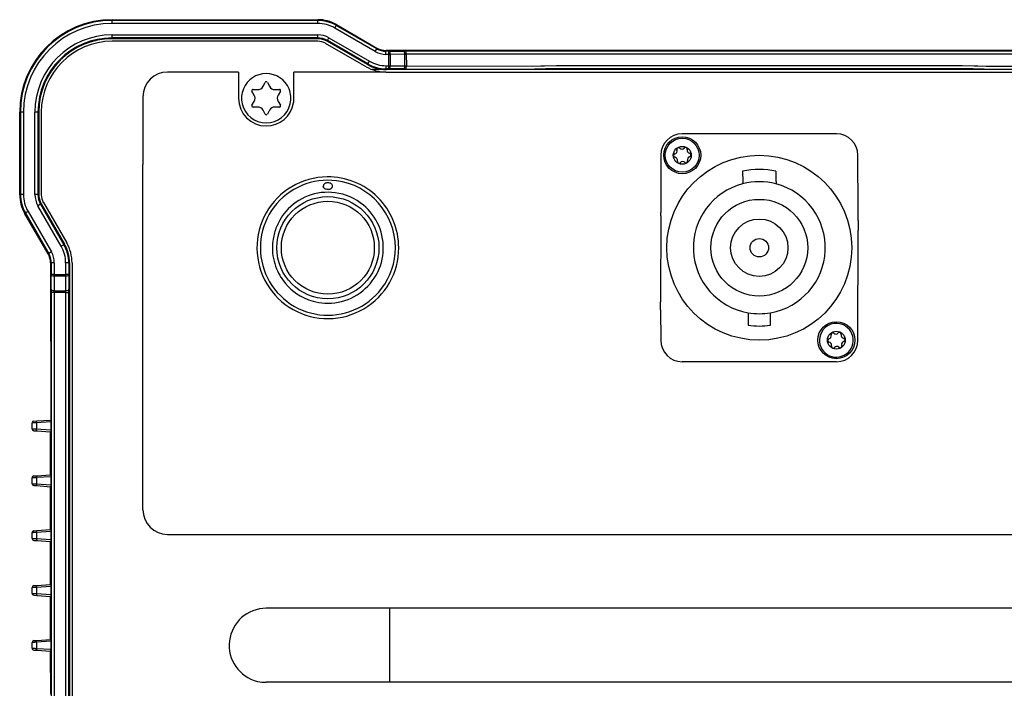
# Model space of a CAD drawing. Header units: millimetres. Extents: x -429 to -189, y 22 to 228.
# Tile 2 of 5: x -429 to -270, y 120 to 228. Entities that reach past the tile are written whole.
import ezdxf

# ---------------------------------------------------------------- set-up
doc = ezdxf.new("R2010")
doc.units = ezdxf.units.MM

# ---------------------------------------------------------------- blocks, each defined once
blk = doc.blocks.new('Zahnscheibe-DIN6797-J-19_0-A2__6', base_point=(-378.96, 200.72))
at = {"color": 7, "linetype": 'Continuous'}
blk.add_open_spline([(-378.83, 200.81), (-378.85, 200.79), (-378.9, 200.76), (-378.94, 200.73), (-378.96, 200.72)], degree=3, knots=[0, 0, 0, 0, 0.0902044, 0.16013, 0.16013, 0.16013, 0.16013], dxfattribs=at)
blk = doc.blocks.new('Blechschraube_ISO14585-ST4_2x16_6__7', base_point=(-393.25, 211.47))
at = {"color": 7, "linetype": 'Continuous'}
for start, end in [(22.3506, 157.6494), (193.0704, 270), (270, 346.9296)]:
    blk.add_arc((-389.35, 215.47), 4, start, end, dxfattribs=at)
blk = doc.blocks.new('Senkschraube_ISO14586-C-TX10-A4-2_9x9_5_1__8', base_point=(-324.6, 203.47))
at = {"color": 7, "linetype": 'Continuous'}
for radius in [2.75, 1.45]:
    blk.add_circle((-321.85, 206.22), radius, dxfattribs=at)
for centre, radius, start, end in [((-322.97, 206.17), 0.28, 105.6321, 258.9486), ((-323.18, 206.91), 0.49, 285.6321, 18.9486), ((-322.45, 207.16), 0.28, 45.6321, 198.9486), ((-321.91, 207.71), 0.49, 225.6321, 318.9486), ((-321.33, 207.21), 0.28, 345.6321, 138.9486), ((-320.58, 207.02), 0.49, 165.6321, 258.9486), ((-320.73, 206.26), 0.28, 285.6321, 78.9486), ((-323.12, 205.42), 0.49, 345.6321, 78.9486), ((-322.37, 205.22), 0.28, 165.6321, 318.9486), ((-321.79, 204.72), 0.49, 45.6321, 138.9486), ((-321.25, 205.27), 0.28, 225.6321, 18.9486), ((-320.52, 205.52), 0.49, 105.6321, 198.9486)]:
    blk.add_arc(centre, radius, start, end, dxfattribs=at)
blk = doc.blocks.new('Senkschraube_ISO14586-C-TX10-A4-2_9x9_5_1_2__9', base_point=(-299.6, 173.47))
at = {"color": 7, "linetype": 'Continuous'}
blk.add_circle((-296.85, 176.22), 1.45, dxfattribs=at)
for centre, radius, start, end in [((-296.86, 176.21), 2.74, 64.9579, 152.1192), ((-296.86, 176.21), 2.74, 152.1192, 64.9579), ((-297.45, 177.16), 0.28, 45.6321, 198.9486), ((-296.91, 177.71), 0.49, 225.6321, 318.9486), ((-296.33, 177.21), 0.28, 345.6321, 138.9486), ((-297.97, 176.17), 0.28, 105.6321, 258.9486), ((-298.18, 176.91), 0.49, 285.6321, 18.9486), ((-298.12, 175.42), 0.49, 345.6321, 78.9486), ((-295.58, 177.02), 0.49, 165.6321, 258.9486), ((-295.52, 175.52), 0.49, 105.6321, 198.9486), ((-295.73, 176.26), 0.28, 285.6321, 78.9486), ((-297.37, 175.22), 0.28, 165.6321, 318.9486), ((-296.79, 174.72), 0.49, 45.6321, 138.9486), ((-296.25, 175.27), 0.28, 225.6321, 18.9486)]:
    blk.add_arc(centre, radius, start, end, dxfattribs=at)
blk = doc.blocks.new('Innenbord__10', base_point=(-325.37, 181.12))
at = {"color": 7, "linetype": 'Continuous'}
for p, q in [((-312.02, 201.98), (-312.05, 201.57)), ((-306.62, 201.98), (-306.64, 201.57)), ((-325.32, 196.42), (-325.32, 196.92)), ((-293.32, 196.92), (-293.32, 197.22)), ((-293.32, 196.42), (-293.32, 196.92)), ((-293.32, 195.62), (-293.32, 194.02)), ((-325.37, 181.92), (-325.37, 182.42)), ((-325.37, 181.12), (-325.37, 181.92))]:
    blk.add_line(p, q, dxfattribs=at)
blk = doc.blocks.new('Netzteil-LCC600-28U-9P_1__11', base_point=(-325.37, 181.12))
blk.add_blockref('Innenbord__10', (-325.37, 181.12))
blk = doc.blocks.new('PowerConAC-Buchse-32A_NAC3MP-HC__12', base_point=(-325.37, 172.72))
at = {"color": 7, "linetype": 'Continuous'}
for p, q in [((-296.85, 209.72), (-321.85, 209.72)), ((-325.35, 206.22), (-325.32, 196.92)), ((-293.32, 197.22), (-293.35, 206.22)), ((-312.05, 203.62), (-312.02, 201.98)), ((-306.62, 201.98), (-306.64, 203.62)), ((-312.02, 201.98), (-312.05, 201.57)), ((-306.62, 201.98), (-306.64, 201.57)), ((-325.32, 196.42), (-325.32, 196.92)), ((-293.32, 196.92), (-293.32, 197.22)), ((-293.32, 196.42), (-293.32, 196.92)), ((-325.32, 196.42), (-325.37, 182.42)), ((-293.32, 195.62), (-293.32, 196.42)), ((-293.32, 195.62), (-293.32, 194.02)), ((-293.35, 176.22), (-293.32, 194.02)), ((-325.37, 181.92), (-325.37, 182.42)), ((-325.37, 181.12), (-325.37, 181.92)), ((-325.37, 181.12), (-325.35, 176.22)), ((-311.15, 180.67), (-311.15, 178.64)), ((-307.55, 178.64), (-307.55, 180.67)), ((-296.85, 172.72), (-321.85, 172.72))]:
    blk.add_line(p, q, dxfattribs=at)
for centre, radius in [((-321.85, 206.22), 3), ((-309.35, 191.22), 15), ((-309.35, 191.22), 7.85), ((-309.35, 191.22), 4.65), ((-309.35, 191.22), 1.5), ((-296.85, 176.22), 3)]:
    blk.add_circle(centre, radius, dxfattribs=at)
for centre, radius, start, end in [((-321.85, 206.22), 3.5, 90, 180), ((-296.85, 206.22), 3.5, 0, 90), ((-309.35, 191.22), 12.7, 77.7022, 102.2978), ((-309.35, 191.22), 10.7, 104.6435, 260.3154), ((-309.35, 191.22), 10.7, 75.3565, 104.6435), ((-309.35, 191.22), 10.7, 279.6846, 75.3565), ((-309.35, 191.22), 10.7, 260.3154, 279.6846), ((-309.35, 191.22), 12.7, 261.8519, 278.1481), ((-321.85, 176.22), 3.5, 180, 270), ((-296.85, 176.22), 3.5, 270, 0)]:
    blk.add_arc(centre, radius, start, end, dxfattribs=at)
blk = doc.blocks.new('P1634P320_0_YCP-AHN18ZB000X__Default___13', base_point=(-388.35, 182.22))
at = {"color": 7, "linetype": 'Continuous'}
for centre, radius, start, end in [((-379.35, 191.22), 9, 50.2055, 82.5), ((-379.35, 191.22), 9, 23.5565, 50.2055), ((-379.53, 191.37), 8.76, 139.2217, 150.307), ((-379.53, 191.37), 8.76, 150.2738, 157.0562), ((-379.57, 191.22), 8.78, 157.2974, 170.8681), ((-379.53, 191.37), 8.76, 157.0562, 158.2876), ((-379.35, 191.22), 9, 171.061, 180), ((-379.35, 191.22), 9, 180, 202.1903), ((-379.5, 191.05), 8.78, 211.9293, 244.3744), ((-379.35, 191.22), 9, 243.967, 247.1808), ((-379.35, 191.22), 9, 247.1808, 257.337), ((-379.35, 191.22), 9, 257.337, 270)]:
    blk.add_arc(centre, radius, start, end, dxfattribs=at)
blk = doc.blocks.new('P1634A293_0__14', base_point=(-390.3, 180.27))
at = {"color": 1, "linetype": 'Continuous'}
blk.add_circle((-379.35, 191.22), 8.29, dxfattribs=at)
at = {"color": 7, "linetype": 'Continuous'}
blk.add_circle((-379.35, 191.22), 7.54, dxfattribs=at)
for centre, radius, start, end in [((-379.35, 191.22), 10.95, 112.7522, 142.7522), ((-379.35, 191.22), 10.95, 82.7522, 112.7522), ((-379.35, 191.22), 10.95, 0, 82.7522), ((-379.35, 191.22), 9, 82.5, 139.2026), ((-379.62, 201.22), 0.476, 185.0845, 201.8743), ((-379.62, 201.22), 0.476, 201.468, 237.0004), ((-379.06, 201.21), 0.46, 300.0526, 356.0997), ((-379.35, 191.22), 9, 50.2055, 82.5), ((-379.35, 191.22), 9, 23.5565, 50.2055), ((-379.35, 191.22), 10.95, 142.7522, 172.7522), ((-379.53, 191.37), 8.76, 139.2217, 150.307), ((-379.53, 191.37), 8.76, 150.2738, 157.0562), ((-379.57, 191.22), 8.78, 157.2974, 170.8681), ((-379.53, 191.37), 8.76, 157.0562, 158.2876), ((-379.35, 191.22), 9, 270, 23.5565), ((-379.35, 191.22), 10.95, 172.7522, 202.7522), ((-379.35, 191.22), 9, 171.061, 180), ((-379.35, 191.22), 9, 180, 202.1903), ((-379.35, 191.22), 10.95, 322.7522, 0), ((-379.35, 191.22), 10.95, 202.7522, 232.7522), ((-379.35, 191.22), 9, 202.1903, 212.3368), ((-379.5, 191.05), 8.78, 211.9293, 244.3744), ((-379.35, 191.22), 10.95, 292.7522, 322.7522), ((-379.35, 191.22), 10.95, 232.7522, 262.7522), ((-379.35, 191.22), 9, 243.967, 247.1808), ((-379.35, 191.22), 9, 247.1808, 257.337), ((-379.35, 191.22), 9, 257.337, 270), ((-379.35, 191.22), 10.95, 262.7522, 292.7522)]:
    blk.add_arc(centre, radius, start, end, dxfattribs=at)
for points, knots in [([(-379.35, 201.76), (-379.45, 201.75), (-379.63, 201.73), (-379.88, 201.62), (-380.06, 201.44), (-380.09, 201.29), (-380.1, 201.23)], [0, 0, 0, 0, 0.289851, 0.559187, 0.80407, 1.006337, 1.006337, 1.006337, 1.006337]), ([(-378.6, 201.23), (-378.61, 201.3), (-378.64, 201.45), (-378.82, 201.62), (-379.06, 201.73), (-379.25, 201.75), (-379.35, 201.76)], [0, 0, 0, 0, 0.210753, 0.447477, 0.712052, 1.006894, 1.006894, 1.006894, 1.006894]), ([(-380.1, 201.23), (-380.1, 201.22), (-380.1, 201.21), (-380.1, 201.19), (-380.1, 201.18)], [0, 0, 0, 0, 0.00610945, 0.04887558, 0.04887558, 0.04887558, 0.04887558]), ([(-380.07, 201.04), (-380.08, 201.06), (-380.1, 201.11), (-380.1, 201.15), (-380.1, 201.18)], [0, 0, 0, 0, 0.069706, 0.1401839, 0.1401839, 0.1401839, 0.1401839]), ([(-379.88, 200.82), (-379.92, 200.85), (-380.01, 200.91), (-380.05, 201), (-380.07, 201.04)], [0, 0, 0, 0, 0.1508052, 0.2949632, 0.2949632, 0.2949632, 0.2949632]), ([(-379.35, 200.66), (-379.44, 200.67), (-379.61, 200.68), (-379.76, 200.75), (-379.84, 200.78)], [0, 0, 0, 0, 0.2621998, 0.5072637, 0.5072637, 0.5072637, 0.5072637]), ([(-378.96, 200.72), (-379.02, 200.7), (-379.15, 200.67), (-379.28, 200.66), (-379.35, 200.66)], [0, 0, 0, 0, 0.1913237, 0.3951492, 0.3951492, 0.3951492, 0.3951492]), ([(-378.83, 200.81), (-378.85, 200.79), (-378.9, 200.76), (-378.94, 200.73), (-378.96, 200.72)], [0, 0, 0, 0, 0.0902044, 0.16013, 0.16013, 0.16013, 0.16013]), ([(-378.6, 201.18), (-378.6, 201.18), (-378.6, 201.2), (-378.6, 201.21), (-378.6, 201.23)], [0, 0, 0, 0, 0.00617818, 0.04942546, 0.04942546, 0.04942546, 0.04942546])]:
    blk.add_open_spline(points, degree=3, knots=knots, dxfattribs=at)
blk = doc.blocks.new('DC-Geraetedose-YCP-BWA18ACX-04FS2-2-000X__15', base_point=(-390.3, 180.27))
for name, p in [('P1634A293_0__14', (-390.3, 180.27)), ('P1634P320_0_YCP-AHN18ZB000X__Default___13', (-388.35, 182.22))]:
    blk.add_blockref(name, p)
blk = doc.blocks.new('Blechschraube_ISO14585-ST4_2x16_11__16', base_point=(-393.35, 211.47))
at = {"color": 7, "linetype": 'Continuous'}
for p, q in [((-389.86, 217.41), (-389.53, 218.03)), ((-389.17, 218.03), (-388.84, 217.41)), ((-391.29, 215.99), (-391.66, 216.6)), ((-391.48, 216.9), (-390.77, 216.88)), ((-387.93, 216.88), (-387.21, 216.9)), ((-387.04, 216.6), (-387.41, 215.99)), ((-391.66, 214.34), (-391.29, 214.94)), ((-387.41, 214.94), (-387.04, 214.34)), ((-390.77, 214.05), (-391.48, 214.03)), ((-389.53, 212.9), (-389.86, 213.53)), ((-388.84, 213.53), (-389.17, 212.9)), ((-387.21, 214.03), (-387.93, 214.05))]:
    blk.add_line(p, q, dxfattribs=at)
for centre, radius, start, end in [((-389.35, 215.47), 4, 22.3476, 157.6524), ((-390.74, 217.88), 1, 268.3195, 331.6805), ((-389.35, 217.94), 0.2, 90, 151.6805), ((-389.35, 217.94), 0.2, 28.3206, 90), ((-387.96, 217.88), 1, 208.3195, 271.6805), ((-389.35, 215.47), 4, 157.6493, 193.0705), ((-391.49, 216.7), 0.2, 88.3205, 211.6805), ((-392.14, 215.47), 1, 328.3195, 31.6805), ((-386.56, 215.47), 1, 148.3195, 211.6805), ((-387.21, 216.7), 0.2, 328.3205, 91.6805), ((-389.35, 215.47), 4, 346.9295, 22.3507), ((-389.35, 215.47), 4, 193.072, 269.9984), ((-391.49, 214.23), 0.2, 148.3206, 271.6805), ((-389.35, 215.47), 4, 270.0016, 346.928), ((-387.21, 214.23), 0.2, 268.3206, 31.6805), ((-390.74, 213.05), 1, 28.3195, 91.6805), ((-389.35, 212.99), 0.2, 208.3206, 270), ((-389.35, 212.99), 0.2, 270, 331.6805), ((-387.96, 213.05), 1, 88.3195, 151.6805)]:
    blk.add_arc(centre, radius, start, end, dxfattribs=at)
blk = doc.blocks.new('Typenschild-PSU-Odin__18', base_point=(-389.35, 210.97))
at = {"color": 7, "linetype": 'Continuous'}
for p, q in [((-369.88, 219.72), (-384.85, 219.72)), ((-384.85, 215.47), (-384.85, 219.72)), ((-369.88, 219.72), (-369.35, 219.72)), ((-369.35, 219.72), (-249.35, 219.72))]:
    blk.add_line(p, q, dxfattribs=at)
for start, end in [(270, 350.3403), (350.3403, 0)]:
    blk.add_arc((-389.35, 215.47), 4.5, start, end, dxfattribs=at)
blk = doc.blocks.new('Buegelgriff-GN-425-NI-12-160-GS__19', base_point=(-395.35, 120.7))
at = {"color": 7, "linetype": 'Continuous'}
for p, q in [((-369.35, 132.72), (-389.35, 132.72)), ((-249.35, 132.72), (-369.35, 132.72)), ((-369.35, 120.72), (-389.35, 120.72)), ((-249.35, 120.72), (-369.35, 120.72))]:
    blk.add_line(p, q, dxfattribs=at)
at = {"color": 1, "linetype": 'Continuous'}
blk.add_line((-369.35, 132.72), (-369.35, 120.72), dxfattribs=at)
at = {"color": 7, "linetype": 'Continuous'}
for centre, start, end in [((-389.35, 126.71), 89.9887, 256.3932), ((-389.43, 126.73), 257.1975, 270.7944)]:
    blk.add_arc(centre, 6.01, start, end, dxfattribs=at)
blk = doc.blocks.new('Verbindungsteil_1__22', base_point=(-429.35, 21.78))
at = {"color": 7, "linetype": 'Continuous'}
for p, q in [((-414.35, 228.22), (-380.96, 228.22)), ((-377.96, 227.41), (-371.38, 223.62)), ((-248.81, 223.22), (-369.88, 223.22)), ((-429.35, 199.82), (-429.35, 213.22)), ((-424.75, 190.25), (-428.55, 196.82)), ((-424.35, 188.75), (-424.32, 163.27)), ((-296.85, 172.72), (-321.85, 172.72)), ((-427.07, 163.1), (-426.55, 163.12)), ((-426.55, 163.12), (-424.32, 163.27)), ((-427.35, 161.84), (-427.35, 162.8)), ((-427.07, 161.54), (-426.55, 161.52)), ((-426.55, 161.52), (-424.35, 161.35)), ((-424.35, 154.38), (-424.35, 161.35)), ((-427.35, 152.94), (-427.35, 153.9)), ((-427.07, 154.2), (-426.55, 154.22)), ((-426.55, 154.22), (-424.35, 154.38)), ((-427.07, 152.64), (-426.55, 152.62)), ((-426.55, 152.62), (-424.35, 152.45)), ((-424.35, 145.48), (-424.35, 152.45)), ((-426.55, 145.32), (-424.35, 145.48)), ((-427.35, 144.04), (-427.35, 145)), ((-427.07, 145.3), (-426.55, 145.32)), ((-427.07, 143.74), (-426.55, 143.72)), ((-426.55, 143.72), (-424.35, 143.55)), ((-424.35, 136.58), (-424.35, 143.55)), ((-427.35, 135.14), (-427.35, 136.1)), ((-427.07, 136.4), (-426.55, 136.42)), ((-426.55, 136.42), (-424.35, 136.58)), ((-427.07, 134.84), (-426.55, 134.82)), ((-426.55, 134.82), (-424.35, 134.65)), ((-424.35, 127.68), (-424.35, 134.65)), ((-427.35, 126.24), (-427.35, 127.2)), ((-427.07, 127.5), (-426.55, 127.52)), ((-426.55, 127.52), (-424.35, 127.68)), ((-427.07, 125.94), (-426.55, 125.92)), ((-426.55, 125.92), (-424.35, 125.75)), ((-424.32, 118.77), (-424.35, 125.75))]:
    blk.add_line(p, q, dxfattribs=at)
at = {"color": 1, "linetype": 'Continuous'}
for p, q in [((-414.35, 228.09), (-414.35, 228.22)), ((-414.35, 227.59), (-414.35, 228.09)), ((-380.96, 228.22), (-380.99, 228.09)), ((-377.99, 227.29), (-377.96, 227.41)), ((-371.38, 223.62), (-371.37, 223.55)), ((-369.87, 223.16), (-369.88, 223.22)), ((-366.6, 220.71), (-346.17, 220.7)), ((-346.17, 220.7), (-344.77, 220.71)), ((-344.77, 220.71), (-344.2, 220.73)), ((-344.2, 220.73), (-342.28, 220.76)), ((-342.28, 220.76), (-276.42, 220.76)), ((-276.42, 220.76), (-274.49, 220.73)), ((-274.49, 220.73), (-273.92, 220.71)), ((-273.92, 220.71), (-272.53, 220.7)), ((-272.53, 220.7), (-252.1, 220.71)), ((-344.55, 220.21), (-345.81, 220.2)), ((-344.03, 220.23), (-344.55, 220.21)), ((-342.28, 220.26), (-344.03, 220.23)), ((-276.42, 220.26), (-342.28, 220.26)), ((-274.67, 220.23), (-276.42, 220.26)), ((-274.15, 220.21), (-274.67, 220.23)), ((-272.88, 220.2), (-274.15, 220.21)), ((-429.23, 213.22), (-429.35, 213.22)), ((-428.73, 213.22), (-429.23, 213.22)), ((-429.23, 199.86), (-429.35, 199.82)), ((-428.55, 196.82), (-428.42, 196.86))]:
    blk.add_line(p, q, dxfattribs=at)
at = {"color": 7, "linetype": 'Continuous'}
for centre, radius, start, end in [((-414.35, 213.22), 15, 90, 180), ((-380.96, 222.22), 6, 60, 90), ((-369.88, 226.22), 3, 240, 270), ((-423.35, 199.82), 6, 180, 210), ((-427.35, 188.75), 3, 0, 30), ((-427.05, 162.8), 0.3, 93.9568, 179.9976), ((-427.05, 161.84), 0.3, 180.0024, 266.0432), ((-427.05, 153.9), 0.3, 93.9568, 179.9983), ((-427.05, 152.94), 0.3, 180.0017, 266.0432), ((-427.05, 145), 0.3, 93.9568, 179.9983), ((-427.05, 144.04), 0.3, 180.0017, 266.0432), ((-427.05, 136.1), 0.3, 93.9568, 179.9983), ((-427.05, 135.14), 0.3, 180.0017, 266.0432), ((-427.05, 127.2), 0.3, 93.9568, 179.9983), ((-427.05, 126.24), 0.3, 180.0017, 266.0432)]:
    blk.add_arc(centre, radius, start, end, dxfattribs=at)
at = {"color": 1, "linetype": 'Continuous'}
blk.add_arc((-366.6, 223.71), 3, 264.9436, 270, dxfattribs=at)
blk = doc.blocks.new('Verbindungsteil_2__23', base_point=(-429.35, 21.78))
at = {"color": 7, "linetype": 'Continuous'}
for p, q in [((-414.35, 228.22), (-380.96, 228.22)), ((-377.96, 227.41), (-371.38, 223.62)), ((-402.74, 225.09), (-414.35, 225.13)), ((-380.98, 225.13), (-402.74, 225.09)), ((-372.91, 220.93), (-379.48, 224.73)), ((-248.81, 223.22), (-369.88, 223.22)), ((-369.91, 220.13), (-372.16, 220.13)), ((-248.79, 220.13), (-369.91, 220.13)), ((-429.35, 199.82), (-429.35, 213.22)), ((-426.26, 213.22), (-426.26, 199.85)), ((-425.86, 198.35), (-422.07, 191.78)), ((-424.75, 190.25), (-428.55, 196.82)), ((-424.35, 188.75), (-424.32, 163.27)), ((-421.26, 188.78), (-421.26, 64.66)), ((-296.85, 172.72), (-321.85, 172.72)), ((-409.36, 169.7), (-409.36, 171.2)), ((-427.07, 163.1), (-426.55, 163.12)), ((-426.55, 163.12), (-424.32, 163.27)), ((-424.32, 162.96), (-424.32, 161.67)), ((-427.34, 161.84), (-427.35, 162.8)), ((-427.07, 161.54), (-426.55, 161.52)), ((-426.55, 161.52), (-424.35, 161.35)), ((-424.35, 154.38), (-424.35, 161.35)), ((-427.35, 152.94), (-427.33, 153.89)), ((-427.07, 154.2), (-426.55, 154.22)), ((-426.55, 154.22), (-424.35, 154.38)), ((-424.32, 154.06), (-424.32, 152.77)), ((-427.07, 152.64), (-426.55, 152.62)), ((-426.55, 152.62), (-424.35, 152.45)), ((-424.35, 145.48), (-424.35, 152.45)), ((-426.55, 145.32), (-424.35, 145.48)), ((-427.35, 144.04), (-427.35, 145)), ((-427.07, 145.3), (-426.55, 145.32)), ((-424.32, 145.2), (-424.32, 143.87)), ((-427.07, 143.74), (-426.55, 143.72)), ((-426.55, 143.72), (-424.35, 143.55)), ((-424.32, 136.56), (-424.35, 143.55)), ((-427.35, 135.14), (-427.35, 136.1)), ((-427.07, 136.4), (-426.55, 136.42)), ((-426.55, 136.42), (-424.32, 136.56)), ((-424.32, 136.26), (-424.32, 134.97)), ((-427.07, 134.84), (-426.55, 134.82)), ((-426.55, 134.82), (-424.35, 134.65)), ((-424.32, 127.66), (-424.35, 134.65)), ((-427.34, 126.24), (-427.35, 127.2)), ((-427.07, 127.5), (-426.55, 127.52)), ((-426.55, 127.52), (-424.32, 127.66)), ((-424.32, 127.4), (-424.32, 126.07)), ((-427.07, 125.94), (-426.55, 125.92)), ((-426.55, 125.92), (-424.35, 125.75)), ((-424.32, 118.77), (-424.35, 125.75))]:
    blk.add_line(p, q, dxfattribs=at)
at = {"color": 1, "linetype": 'Continuous'}
for p, q in [((-414.35, 228.09), (-414.35, 228.22)), ((-380.99, 228.09), (-414.35, 228.09)), ((-414.35, 227.59), (-414.35, 228.09)), ((-380.99, 227.59), (-414.35, 227.59)), ((-380.96, 228.22), (-380.99, 228.09)), ((-380.99, 227.59), (-380.99, 228.09)), ((-378.24, 226.86), (-377.99, 227.29)), ((-371.67, 223.06), (-378.24, 226.86)), ((-377.99, 227.29), (-377.96, 227.41)), ((-371.42, 223.5), (-377.99, 227.29)), ((-414.35, 225.25), (-414.35, 225.75)), ((-414.35, 225.75), (-380.98, 225.75)), ((-414.35, 225.13), (-414.35, 225.25)), ((-380.98, 225.25), (-414.35, 225.25)), ((-380.98, 225.25), (-380.98, 225.75)), ((-380.98, 225.13), (-380.98, 225.25)), ((-379.42, 224.83), (-379.17, 225.27)), ((-379.17, 225.27), (-372.6, 221.47)), ((-379.42, 224.83), (-379.48, 224.73)), ((-372.85, 221.04), (-379.42, 224.83)), ((-371.67, 223.06), (-371.42, 223.5)), ((-371.42, 223.5), (-371.37, 223.55)), ((-371.38, 223.62), (-371.37, 223.55)), ((-369.87, 223.16), (-369.92, 223.09)), ((-369.92, 222.59), (-369.92, 223.09)), ((-369.48, 223.09), (-369.92, 223.09)), ((-369.48, 222.59), (-369.92, 222.59)), ((-369.87, 223.16), (-369.88, 223.22)), ((-369.48, 223.09), (-367.12, 223.12)), ((-369.48, 222.59), (-369.48, 223.09)), ((-369.48, 222.59), (-369.23, 222.59)), ((-369.48, 220.75), (-369.48, 222.59)), ((-366.87, 222.62), (-369.23, 222.59)), ((-369.23, 222.59), (-369.23, 220.75)), ((-366.87, 220.73), (-366.87, 222.62)), ((-252.08, 223.12), (-366.62, 223.12)), ((-366.62, 222.62), (-366.62, 223.12)), ((-252.08, 222.62), (-366.62, 222.62)), ((-366.62, 222.62), (-366.6, 220.71)), ((-372.91, 220.93), (-372.85, 221.04)), ((-372.85, 221.04), (-372.6, 221.47)), ((-369.91, 220.25), (-369.91, 220.75)), ((-369.91, 220.75), (-369.48, 220.75)), ((-369.48, 220.75), (-369.23, 220.75)), ((-369.48, 220.25), (-369.48, 220.75)), ((-369.23, 220.75), (-366.87, 220.73)), ((-366.62, 220.22), (-366.6, 220.71)), ((-366.6, 220.71), (-346.17, 220.7)), ((-346.17, 220.7), (-344.77, 220.71)), ((-344.77, 220.71), (-344.2, 220.73)), ((-344.2, 220.73), (-342.28, 220.76)), ((-342.28, 220.76), (-276.42, 220.76)), ((-276.42, 220.76), (-274.49, 220.73)), ((-274.49, 220.73), (-273.92, 220.71)), ((-273.92, 220.71), (-272.53, 220.7)), ((-272.53, 220.7), (-252.1, 220.71)), ((-369.48, 220.25), (-369.91, 220.25)), ((-369.91, 220.25), (-369.91, 220.13)), ((-367.12, 220.23), (-369.48, 220.25)), ((-366.62, 220.22), (-345.81, 220.2)), ((-344.55, 220.21), (-345.81, 220.2)), ((-344.03, 220.23), (-344.55, 220.21)), ((-342.28, 220.26), (-344.03, 220.23)), ((-276.42, 220.26), (-342.28, 220.26)), ((-274.67, 220.23), (-276.42, 220.26)), ((-274.15, 220.21), (-274.67, 220.23)), ((-272.88, 220.2), (-274.15, 220.21)), ((-272.88, 220.2), (-252.08, 220.22)), ((-429.23, 213.22), (-429.35, 213.22)), ((-429.23, 213.22), (-429.23, 199.86)), ((-428.73, 213.22), (-429.23, 213.22)), ((-428.73, 213.22), (-428.73, 199.86)), ((-426.88, 199.85), (-426.88, 213.22)), ((-426.38, 213.22), (-426.88, 213.22)), ((-426.38, 213.22), (-426.38, 199.85)), ((-426.26, 213.22), (-426.38, 213.22)), ((-429.23, 199.86), (-429.35, 199.82)), ((-428.73, 199.86), (-429.23, 199.86)), ((-426.38, 199.85), (-426.88, 199.85)), ((-426.38, 199.85), (-426.26, 199.85)), ((-425.97, 198.29), (-426.4, 198.04)), ((-425.86, 198.35), (-425.97, 198.29)), ((-425.97, 198.29), (-422.17, 191.71)), ((-428.55, 196.82), (-428.42, 196.86)), ((-427.99, 197.11), (-428.42, 196.86)), ((-428.42, 196.86), (-424.63, 190.28)), ((-427.99, 197.11), (-424.2, 190.53)), ((-422.6, 191.46), (-426.4, 198.04)), ((-422.17, 191.71), (-422.6, 191.46)), ((-422.17, 191.71), (-422.07, 191.78)), ((-424.75, 190.25), (-424.63, 190.28)), ((-424.2, 190.53), (-424.63, 190.28)), ((-424.23, 188.78), (-424.35, 188.75)), ((-424.23, 188.78), (-424.23, 186.85)), ((-423.73, 188.78), (-424.23, 188.78)), ((-423.73, 188.78), (-423.73, 186.85)), ((-421.38, 188.78), (-421.88, 188.78)), ((-421.88, 186.85), (-421.88, 188.78)), ((-421.26, 188.78), (-421.38, 188.78)), ((-421.38, 188.78), (-421.38, 186.85)), ((-424.25, 184.48), (-424.23, 186.85)), ((-423.73, 186.85), (-424.23, 186.85)), ((-423.73, 186.6), (-423.75, 184.23)), ((-423.73, 186.6), (-423.73, 186.85)), ((-423.73, 186.85), (-421.88, 186.85)), ((-421.88, 186.6), (-423.73, 186.6)), ((-421.88, 186.6), (-421.88, 186.85)), ((-421.38, 186.85), (-421.88, 186.85)), ((-421.86, 184.23), (-421.88, 186.6)), ((-421.38, 186.85), (-421.36, 184.48)), ((-423.75, 183.98), (-424.25, 183.98)), ((-424.25, 183.98), (-424.25, 69.45)), ((-423.75, 184.23), (-421.86, 184.23)), ((-421.86, 183.98), (-423.75, 183.98)), ((-423.75, 183.98), (-423.75, 69.45)), ((-421.86, 183.98), (-421.36, 183.98)), ((-421.86, 69.45), (-421.86, 183.98)), ((-421.36, 69.45), (-421.36, 183.98)), ((-424.32, 162.96), (-426.6, 162.82)), ((-426.6, 162.82), (-426.6, 161.82)), ((-426.6, 161.82), (-424.32, 161.67)), ((-424.32, 154.06), (-426.6, 153.92)), ((-426.6, 153.92), (-426.6, 152.92)), ((-426.6, 152.92), (-424.32, 152.77)), ((-424.32, 145.2), (-426.6, 145.02)), ((-426.6, 145.02), (-426.6, 144.02)), ((-426.6, 144.02), (-424.32, 143.87)), ((-424.32, 136.26), (-426.6, 136.12)), ((-426.6, 136.12), (-426.6, 135.12)), ((-426.6, 135.12), (-424.32, 134.97)), ((-424.32, 127.4), (-426.6, 127.22)), ((-426.6, 127.22), (-426.6, 126.22)), ((-426.6, 126.22), (-424.32, 126.07))]:
    blk.add_line(p, q, dxfattribs=at)
at = {"color": 7, "linetype": 'Continuous'}
for centre, radius, start, end in [((-414.35, 213.22), 15, 90, 180), ((-414.35, 213.22), 14.88, 90, 180), ((-380.96, 222.22), 6, 60, 90), ((-414.35, 213.22), 12.03, 90, 180), ((-380.98, 222.13), 3.12, 60, 90), ((-414.35, 213.22), 11.91, 90, 180), ((-380.98, 222.13), 3, 60, 90), ((-369.88, 226.22), 3, 240, 270), ((-369.92, 226.09), 5.96, 239.9085, 270.0915), ((-369.92, 226.09), 5.84, 239.9066, 270.0934), ((-423.35, 199.82), 6, 180, 210), ((-423.26, 199.85), 3.12, 180, 210), ((-423.26, 199.85), 3, 180, 210), ((-427.23, 188.78), 5.84, 359.9066, 30.0934), ((-427.23, 188.78), 5.96, 359.9085, 30.0915), ((-427.35, 188.75), 3, 0, 30), ((-427.05, 162.8), 0.3, 93.9568, 179.9976), ((-427.06, 161.83), 0.289, 177.1626, 267.2036), ((-427.05, 153.92), 0.28, 94.6572, 185.3136), ((-427.05, 152.94), 0.3, 180.0017, 266.0432), ((-427.05, 145), 0.3, 93.9568, 179.9983), ((-427.05, 144.04), 0.3, 180.0017, 266.0432), ((-427.05, 136.1), 0.3, 93.9568, 179.9983), ((-427.05, 135.14), 0.3, 180.0017, 266.0432), ((-427.06, 127.2), 0.292, 92.388, 181.5672), ((-427.06, 126.23), 0.289, 177.1626, 267.2036)]:
    blk.add_arc(centre, radius, start, end, dxfattribs=at)
at = {"color": 1, "linetype": 'Continuous'}
for centre, radius, start, end in [((-414.35, 213.22), 14.38, 90, 180), ((-380.98, 222.13), 5.96, 59.9121, 90.0879), ((-380.98, 222.13), 5.47, 59.9041, 90.0959), ((-414.35, 213.22), 12.53, 90, 180), ((-380.98, 222.13), 3.62, 60, 90), ((-369.92, 226.09), 3.5, 239.9999, 270.0001), ((-369.92, 226.09), 3, 239.9999, 270.0001), ((-369.92, 226.09), 5.34, 239.8979, 270.1021), ((-366.6, 223.71), 3, 264.9436, 270), ((-423.26, 199.85), 5.96, 179.9121, 210.0879), ((-423.26, 199.85), 5.47, 179.9041, 210.0959), ((-423.26, 199.85), 3.62, 180, 210), ((-427.23, 188.78), 3, 359.9999, 30.0001), ((-427.23, 188.78), 3.5, 359.9999, 30.0001), ((-427.23, 188.78), 5.34, 359.8979, 30.1021)]:
    blk.add_arc(centre, radius, start, end, dxfattribs=at)
for points, knots in [([(-369.23, 222.59), (-369.24, 222.72), (-369.25, 222.93), (-369.42, 223.05), (-369.48, 223.09)], [0, 0, 0, 0, 0.3586421, 0.5889315, 0.5889315, 0.5889315, 0.5889315]), ([(-366.87, 222.62), (-366.87, 222.75), (-366.88, 222.96), (-367.05, 223.07), (-367.12, 223.12)], [0, 0, 0, 0, 0.3586328, 0.588879, 0.588879, 0.588879, 0.588879]), ([(-366.62, 223.12), (-366.66, 223.12), (-366.75, 223.12), (-366.88, 223.12), (-367, 223.12), (-367.08, 223.12), (-367.12, 223.12)], [0, 0, 0, 0, 0.1305272, 0.2588225, 0.3903046, 0.5000355, 0.5000355, 0.5000355, 0.5000355]), ([(-366.87, 222.62), (-366.86, 222.62), (-366.85, 222.62), (-366.82, 222.62), (-366.79, 222.62), (-366.75, 222.62), (-366.72, 222.62), (-366.69, 222.62), (-366.65, 222.62), (-366.63, 222.62), (-366.62, 222.62)], [0, 0, 0, 0, 0.0191121, 0.0382243, 0.0787946, 0.1206037, 0.1419861, 0.1633685, 0.2229386, 0.250015, 0.250015, 0.250015, 0.250015]), ([(-369.48, 220.25), (-369.42, 220.3), (-369.25, 220.41), (-369.24, 220.62), (-369.23, 220.75)], [0, 0, 0, 0, 0.2302462, 0.588879, 0.588879, 0.588879, 0.588879]), ([(-367.12, 220.23), (-367.05, 220.27), (-366.88, 220.39), (-366.87, 220.6), (-366.87, 220.73)], [0, 0, 0, 0, 0.2300854, 0.5871491, 0.5871491, 0.5871491, 0.5871491]), ([(-367.12, 220.23), (-367.08, 220.23), (-367, 220.23), (-366.88, 220.22), (-366.75, 220.23), (-366.67, 220.23), (-366.62, 220.22)], [0, 0, 0, 0, 0.1097309, 0.2412131, 0.3544815, 0.5000354, 0.5000354, 0.5000354, 0.5000354]), ([(-423.73, 186.6), (-423.86, 186.6), (-424.07, 186.61), (-424.18, 186.78), (-424.23, 186.85)], [0, 0, 0, 0, 0.3586421, 0.5889315, 0.5889315, 0.5889315, 0.5889315]), ([(-421.38, 186.85), (-421.43, 186.78), (-421.54, 186.61), (-421.75, 186.6), (-421.88, 186.6)], [0, 0, 0, 0, 0.2302893, 0.5889315, 0.5889315, 0.5889315, 0.5889315]), ([(-424.25, 184.48), (-424.25, 184.45), (-424.25, 184.37), (-424.25, 184.25), (-424.25, 184.11), (-424.25, 184.03), (-424.25, 183.98)], [0, 0, 0, 0, 0.1032939, 0.2411851, 0.3694803, 0.5000074, 0.5000074, 0.5000074, 0.5000074]), ([(-423.75, 184.23), (-423.88, 184.24), (-424.09, 184.24), (-424.21, 184.42), (-424.25, 184.48)], [0, 0, 0, 0, 0.3604857, 0.5898887, 0.5898887, 0.5898887, 0.5898887]), ([(-423.75, 183.98), (-423.75, 183.99), (-423.75, 184.01), (-423.75, 184.03), (-423.75, 184.07), (-423.75, 184.11), (-423.75, 184.13), (-423.75, 184.17), (-423.75, 184.2), (-423.75, 184.23), (-423.75, 184.23)], [0, 0, 0, 0, 0.0216608, 0.0433216, 0.0865766, 0.1294114, 0.1504191, 0.1714269, 0.2258574, 0.2500149, 0.2500149, 0.2500149, 0.2500149]), ([(-421.36, 184.48), (-421.4, 184.42), (-421.52, 184.24), (-421.73, 184.24), (-421.86, 184.23)], [0, 0, 0, 0, 0.2294028, 0.5898886, 0.5898886, 0.5898886, 0.5898886]), ([(-421.86, 183.98), (-421.86, 183.99), (-421.86, 184.01), (-421.86, 184.03), (-421.86, 184.07), (-421.86, 184.11), (-421.86, 184.13), (-421.86, 184.17), (-421.86, 184.2), (-421.86, 184.23), (-421.86, 184.23)], [0, 0, 0, 0, 0.0216608, 0.0433216, 0.0865766, 0.1294114, 0.1504191, 0.1714269, 0.2258574, 0.2500149, 0.2500149, 0.2500149, 0.2500149]), ([(-421.36, 183.98), (-421.36, 184.02), (-421.36, 184.11), (-421.36, 184.24), (-421.36, 184.37), (-421.36, 184.45), (-421.36, 184.48)], [0, 0, 0, 0, 0.1155245, 0.2588223, 0.396714, 0.5000074, 0.5000074, 0.5000074, 0.5000074]), ([(-426.6, 162.82), (-426.6, 162.86), (-426.6, 162.95), (-426.6, 163.06), (-426.56, 163.1), (-426.55, 163.12)], [0, 0, 0, 0, 0.1480028, 0.2570356, 0.3143525, 0.3143525, 0.3143525, 0.3143525]), ([(-426.6, 162.82), (-426.65, 162.81), (-426.75, 162.81), (-426.88, 162.8), (-427.01, 162.8), (-427.12, 162.8), (-427.2, 162.79), (-427.27, 162.79), (-427.31, 162.79), (-427.35, 162.8), (-427.35, 162.8)], [0, 0, 0, 0, 0.1452771, 0.2861569, 0.4106586, 0.5296291, 0.6165864, 0.6519376, 0.734266, 0.7460272, 0.7460272, 0.7460272, 0.7460272]), ([(-427.34, 161.84), (-427.34, 161.84), (-427.32, 161.84), (-427.29, 161.84), (-427.22, 161.84), (-427.13, 161.84), (-427.01, 161.83), (-426.89, 161.83), (-426.75, 161.82), (-426.65, 161.82), (-426.6, 161.82)], [0, 0, 0, 0, 0.0067962, 0.0543696, 0.1073334, 0.211902, 0.3252119, 0.4553687, 0.5962486, 0.7415257, 0.7415257, 0.7415257, 0.7415257]), ([(-426.55, 161.52), (-426.56, 161.53), (-426.6, 161.57), (-426.6, 161.68), (-426.6, 161.77), (-426.6, 161.82)], [0, 0, 0, 0, 0.0566239, 0.1655533, 0.3135505, 0.3135505, 0.3135505, 0.3135505]), ([(-426.6, 153.92), (-426.65, 153.91), (-426.75, 153.91), (-426.89, 153.9), (-427.01, 153.9), (-427.12, 153.9), (-427.2, 153.89), (-427.26, 153.89), (-427.3, 153.89), (-427.32, 153.89), (-427.33, 153.89)], [0, 0, 0, 0, 0.1452771, 0.2861569, 0.4163137, 0.5296237, 0.6165809, 0.6519322, 0.7138003, 0.7226386, 0.7226386, 0.7226386, 0.7226386]), ([(-426.6, 153.92), (-426.6, 153.96), (-426.6, 154.05), (-426.6, 154.16), (-426.56, 154.2), (-426.55, 154.22)], [0, 0, 0, 0, 0.1480028, 0.2570356, 0.3143525, 0.3143525, 0.3143525, 0.3143525]), ([(-427.35, 152.94), (-427.35, 152.94), (-427.33, 152.94), (-427.29, 152.94), (-427.22, 152.94), (-427.13, 152.94), (-427.01, 152.93), (-426.88, 152.93), (-426.75, 152.92), (-426.65, 152.92), (-426.6, 152.92)], [0, 0, 0, 0, 0.007372, 0.058976, 0.1119398, 0.2165084, 0.3354789, 0.4599806, 0.6008605, 0.7461375, 0.7461375, 0.7461375, 0.7461375]), ([(-426.6, 152.92), (-426.6, 152.87), (-426.6, 152.78), (-426.6, 152.67), (-426.56, 152.63), (-426.55, 152.62)], [0, 0, 0, 0, 0.1480028, 0.2570356, 0.3143525, 0.3143525, 0.3143525, 0.3143525]), ([(-426.6, 145.02), (-426.65, 145.01), (-426.75, 145.01), (-426.88, 145), (-427.01, 145), (-427.12, 145), (-427.2, 144.99), (-427.27, 144.99), (-427.31, 144.99), (-427.35, 145), (-427.35, 145)], [0, 0, 0, 0, 0.1452771, 0.2861569, 0.4106586, 0.5296291, 0.6165864, 0.6519376, 0.7342659, 0.746027, 0.746027, 0.746027, 0.746027]), ([(-427.35, 144.04), (-427.35, 144.04), (-427.33, 144.04), (-427.29, 144.04), (-427.22, 144.04), (-427.13, 144.04), (-427.01, 144.03), (-426.88, 144.03), (-426.75, 144.02), (-426.65, 144.02), (-426.6, 144.02)], [0, 0, 0, 0, 0.007372, 0.058976, 0.1119398, 0.2165084, 0.3354789, 0.4599806, 0.6008605, 0.7461375, 0.7461375, 0.7461375, 0.7461375]), ([(-426.6, 145.02), (-426.6, 145.06), (-426.6, 145.15), (-426.6, 145.26), (-426.56, 145.3), (-426.55, 145.32)], [0, 0, 0, 0, 0.1479972, 0.2569265, 0.3135505, 0.3135505, 0.3135505, 0.3135505]), ([(-426.6, 144.02), (-426.6, 143.97), (-426.6, 143.88), (-426.6, 143.77), (-426.56, 143.73), (-426.55, 143.72)], [0, 0, 0, 0, 0.1480028, 0.2570356, 0.3143525, 0.3143525, 0.3143525, 0.3143525]), ([(-426.6, 136.12), (-426.65, 136.11), (-426.75, 136.11), (-426.88, 136.1), (-427.01, 136.1), (-427.12, 136.1), (-427.2, 136.09), (-427.27, 136.09), (-427.31, 136.09), (-427.35, 136.1), (-427.35, 136.1)], [0, 0, 0, 0, 0.1452771, 0.2861569, 0.4106586, 0.5296291, 0.6165864, 0.6519376, 0.7342659, 0.746027, 0.746027, 0.746027, 0.746027]), ([(-426.6, 136.12), (-426.6, 136.16), (-426.6, 136.25), (-426.6, 136.36), (-426.56, 136.4), (-426.55, 136.42)], [0, 0, 0, 0, 0.1479972, 0.2569265, 0.3135505, 0.3135505, 0.3135505, 0.3135505]), ([(-427.35, 135.14), (-427.35, 135.14), (-427.33, 135.14), (-427.29, 135.14), (-427.22, 135.14), (-427.13, 135.14), (-427.01, 135.13), (-426.88, 135.13), (-426.75, 135.12), (-426.65, 135.12), (-426.6, 135.12)], [0, 0, 0, 0, 0.007372, 0.058976, 0.1119398, 0.2165084, 0.3354789, 0.4599806, 0.6008605, 0.7461375, 0.7461375, 0.7461375, 0.7461375]), ([(-426.6, 135.12), (-426.6, 135.07), (-426.6, 134.98), (-426.6, 134.87), (-426.56, 134.83), (-426.55, 134.82)], [0, 0, 0, 0, 0.1480028, 0.2570356, 0.3143525, 0.3143525, 0.3143525, 0.3143525]), ([(-426.6, 127.22), (-426.65, 127.21), (-426.75, 127.21), (-426.89, 127.2), (-427.01, 127.2), (-427.12, 127.2), (-427.2, 127.19), (-427.27, 127.19), (-427.31, 127.19), (-427.35, 127.2), (-427.35, 127.2)], [0, 0, 0, 0, 0.1452771, 0.2861569, 0.4163137, 0.5296237, 0.6165809, 0.6519322, 0.7342604, 0.7460216, 0.7460216, 0.7460216, 0.7460216]), ([(-427.34, 126.24), (-427.34, 126.24), (-427.32, 126.24), (-427.29, 126.24), (-427.22, 126.24), (-427.13, 126.24), (-427.01, 126.23), (-426.89, 126.23), (-426.75, 126.22), (-426.65, 126.22), (-426.6, 126.22)], [0, 0, 0, 0, 0.0067962, 0.0543696, 0.1073334, 0.211902, 0.3252119, 0.4553687, 0.5962486, 0.7415257, 0.7415257, 0.7415257, 0.7415257]), ([(-426.6, 127.22), (-426.6, 127.26), (-426.6, 127.35), (-426.6, 127.46), (-426.56, 127.5), (-426.55, 127.52)], [0, 0, 0, 0, 0.1480028, 0.2570356, 0.3143525, 0.3143525, 0.3143525, 0.3143525]), ([(-426.6, 126.22), (-426.6, 126.17), (-426.6, 126.08), (-426.6, 125.97), (-426.56, 125.93), (-426.55, 125.92)], [0, 0, 0, 0, 0.1479972, 0.2569265, 0.3135505, 0.3135505, 0.3135505, 0.3135505])]:
    blk.add_open_spline(points, degree=3, knots=knots, dxfattribs=at)
at = {"color": 7, "linetype": 'Continuous'}
for points, knots in [([(-424.32, 163.27), (-424.32, 163.25), (-424.32, 163.22), (-424.32, 163.18), (-424.32, 163.14), (-424.32, 163.09), (-424.32, 163.04), (-424.32, 162.99), (-424.32, 162.96)], [0, 0, 0, 0, 0.046394, 0.0969348, 0.1285054, 0.1600759, 0.2321739, 0.3042618, 0.3042618, 0.3042618, 0.3042618]), ([(-424.32, 161.67), (-424.32, 161.66), (-424.32, 161.63), (-424.32, 161.58), (-424.32, 161.53), (-424.32, 161.47), (-424.32, 161.44), (-424.32, 161.41), (-424.34, 161.38), (-424.34, 161.36), (-424.35, 161.35)], [0, 0, 0, 0, 0.0360432, 0.0720863, 0.1430662, 0.2073268, 0.2329437, 0.2585606, 0.292465, 0.3263694, 0.3263694, 0.3263694, 0.3263694]), ([(-424.35, 154.38), (-424.34, 154.38), (-424.34, 154.36), (-424.32, 154.35), (-424.32, 154.32), (-424.32, 154.29), (-424.32, 154.24), (-424.32, 154.18), (-424.32, 154.12), (-424.32, 154.08), (-424.32, 154.06)], [0, 0, 0, 0, 0.024164, 0.048328, 0.07057, 0.092812, 0.1517625, 0.2206831, 0.2747559, 0.3288286, 0.3288286, 0.3288286, 0.3288286]), ([(-424.32, 152.77), (-424.32, 152.76), (-424.32, 152.73), (-424.32, 152.68), (-424.32, 152.63), (-424.32, 152.57), (-424.32, 152.54), (-424.32, 152.51), (-424.34, 152.48), (-424.34, 152.46), (-424.35, 152.45)], [0, 0, 0, 0, 0.0360432, 0.0720863, 0.1430662, 0.2073268, 0.2329437, 0.2585606, 0.292465, 0.3263694, 0.3263694, 0.3263694, 0.3263694]), ([(-424.35, 145.48), (-424.34, 145.48), (-424.34, 145.46), (-424.32, 145.45), (-424.32, 145.42), (-424.32, 145.39), (-424.32, 145.34), (-424.32, 145.28), (-424.32, 145.24), (-424.32, 145.21), (-424.32, 145.2)], [0, 0, 0, 0, 0.024164, 0.048328, 0.07057, 0.092812, 0.1517625, 0.2206831, 0.2573734, 0.2940637, 0.2940637, 0.2940637, 0.2940637]), ([(-424.32, 143.87), (-424.32, 143.86), (-424.32, 143.83), (-424.32, 143.78), (-424.32, 143.73), (-424.32, 143.67), (-424.32, 143.64), (-424.32, 143.61), (-424.34, 143.58), (-424.34, 143.56), (-424.35, 143.55)], [0, 0, 0, 0, 0.0360432, 0.0720863, 0.1430662, 0.2073268, 0.2329437, 0.2585606, 0.292465, 0.3263694, 0.3263694, 0.3263694, 0.3263694]), ([(-424.32, 136.56), (-424.32, 136.55), (-424.32, 136.53), (-424.32, 136.49), (-424.32, 136.44), (-424.32, 136.38), (-424.32, 136.32), (-424.32, 136.28), (-424.32, 136.26)], [0, 0, 0, 0, 0.0296569, 0.0593138, 0.1182644, 0.1871849, 0.2412577, 0.2953305, 0.2953305, 0.2953305, 0.2953305]), ([(-424.32, 134.97), (-424.32, 134.96), (-424.32, 134.93), (-424.32, 134.88), (-424.32, 134.83), (-424.32, 134.77), (-424.32, 134.74), (-424.32, 134.71), (-424.34, 134.68), (-424.34, 134.66), (-424.35, 134.65)], [0, 0, 0, 0, 0.0360432, 0.0720863, 0.1430662, 0.2073268, 0.2329437, 0.2585606, 0.292465, 0.3263694, 0.3263694, 0.3263694, 0.3263694]), ([(-424.32, 127.66), (-424.32, 127.65), (-424.32, 127.63), (-424.32, 127.59), (-424.32, 127.54), (-424.32, 127.48), (-424.32, 127.44), (-424.32, 127.41), (-424.32, 127.4)], [0, 0, 0, 0, 0.0296569, 0.0593138, 0.1182644, 0.1871849, 0.2238752, 0.2605655, 0.2605655, 0.2605655, 0.2605655]), ([(-424.35, 125.75), (-424.34, 125.76), (-424.34, 125.77), (-424.32, 125.79), (-424.32, 125.81), (-424.32, 125.84), (-424.32, 125.89), (-424.32, 125.96), (-424.32, 126.01), (-424.32, 126.05), (-424.32, 126.07)], [0, 0, 0, 0, 0.024164, 0.048328, 0.07057, 0.092812, 0.1517625, 0.2206831, 0.2747559, 0.3288286, 0.3288286, 0.3288286, 0.3288286])]:
    blk.add_open_spline(points, degree=3, knots=knots, dxfattribs=at)
blk = doc.blocks.new('Gehaeuseschale-oben-Einbaudummy__24', base_point=(-409.36, 148.72))
at = {"color": 7, "linetype": 'Continuous'}
for p, q in [((-409.35, 188.47), (-409.35, 204.72)), ((-409.35, 184.22), (-409.35, 188.47)), ((-409.35, 179.97), (-409.35, 184.22)), ((-409.35, 175.72), (-409.35, 179.97)), ((-409.35, 171.47), (-409.35, 175.72)), ((-409.36, 171.2), (-409.35, 171.47)), ((-409.36, 169.7), (-409.36, 171.2)), ((-409.35, 167.22), (-409.36, 169.7)), ((-409.35, 162.97), (-409.35, 167.22)), ((-409.35, 158.72), (-409.35, 162.97)), ((-409.35, 154.47), (-409.35, 158.72)), ((-409.35, 150.22), (-409.35, 154.47)), ((-409.35, 148.72), (-409.35, 150.22))]:
    blk.add_line(p, q, dxfattribs=at)
blk = doc.blocks.new('Frontschild-Odin-PSU__26', base_point=(-409.36, 144.72))
at = {"color": 7, "linetype": 'Continuous'}
for p, q in [((-393.85, 219.72), (-405.35, 219.72)), ((-393.85, 219.72), (-393.85, 215.47)), ((-369.88, 219.72), (-384.85, 219.72)), ((-384.85, 215.47), (-384.85, 219.72)), ((-369.88, 219.72), (-369.35, 219.72)), ((-369.35, 219.72), (-249.35, 219.72)), ((-409.35, 215.72), (-409.35, 204.72)), ((-409.35, 188.47), (-409.35, 204.72)), ((-409.35, 184.22), (-409.35, 188.47)), ((-409.35, 179.97), (-409.35, 184.22)), ((-409.35, 175.72), (-409.35, 179.97)), ((-409.35, 171.47), (-409.35, 175.72)), ((-409.36, 171.2), (-409.35, 171.47)), ((-409.36, 169.7), (-409.36, 171.2)), ((-409.35, 167.22), (-409.36, 169.7)), ((-409.35, 162.97), (-409.35, 167.22)), ((-409.35, 158.72), (-409.35, 162.97)), ((-409.35, 154.47), (-409.35, 158.72)), ((-409.35, 150.22), (-409.35, 154.47)), ((-409.35, 148.72), (-409.35, 150.22)), ((-405.35, 144.72), (-213.35, 144.72))]:
    blk.add_line(p, q, dxfattribs=at)
for centre, radius, start, end in [((-405.35, 215.72), 4, 90, 180), ((-389.35, 215.47), 4.5, 180, 270), ((-389.35, 215.47), 4.5, 270, 350.3403), ((-389.35, 215.47), 4.5, 350.3403, 0), ((-379.35, 191.22), 11.5, 90.5891, 120.5891), ((-379.35, 191.22), 11.5, 0, 90.5891), ((-379.35, 191.22), 11.5, 120.5891, 150.5891), ((-379.35, 191.22), 11.5, 150.5891, 180.5891), ((-379.35, 191.22), 11.5, 180.5891, 210.5891), ((-379.35, 191.22), 11.5, 300.5891, 0), ((-379.35, 191.22), 11.5, 210.5891, 240.5891), ((-379.35, 191.22), 11.5, 240.5891, 270.5891), ((-379.35, 191.22), 11.5, 270.5891, 300.5891), ((-405.35, 148.72), 4, 180, 270)]:
    blk.add_arc(centre, radius, start, end, dxfattribs=at)
blk = doc.blocks.new('Rueckplatte-PSU__39', base_point=(-425.85, 28.72))
at = {"color": 7, "linetype": 'Continuous'}
for p, q in [((-380.96, 224.72), (-414.35, 224.72)), ((-373.13, 220.59), (-379.71, 224.38)), ((-369.88, 219.72), (-369.35, 219.72)), ((-369.35, 219.72), (-249.35, 219.72)), ((-425.85, 213.22), (-425.85, 199.82)), ((-425.51, 198.57), (-421.72, 192)), ((-420.85, 188.75), (-420.85, 64.68))]:
    blk.add_line(p, q, dxfattribs=at)
for centre, radius, start, end in [((-414.35, 213.22), 11.5, 90, 180), ((-380.96, 222.22), 2.5, 60, 90), ((-369.88, 226.22), 6.5, 240, 270), ((-423.35, 199.82), 2.5, 180, 210), ((-427.35, 188.75), 6.5, 360, 30)]:
    blk.add_arc(centre, radius, start, end, dxfattribs=at)
blk = doc.blocks.new('Frontplatte-PSU__40', base_point=(-425.85, 28.72))
at = {"color": 7, "linetype": 'Continuous'}
for p, q in [((-380.96, 224.72), (-414.35, 224.72)), ((-373.13, 220.59), (-379.71, 224.38)), ((-369.88, 219.72), (-369.35, 219.72)), ((-369.35, 219.72), (-249.35, 219.72)), ((-425.85, 213.22), (-425.85, 199.82)), ((-425.51, 198.57), (-421.72, 192)), ((-420.85, 188.75), (-420.85, 64.68))]:
    blk.add_line(p, q, dxfattribs=at)
blk.add_circle((-309.35, 191.22), 15, dxfattribs=at)
for centre, radius, start, end in [((-414.35, 213.22), 11.5, 90, 180), ((-380.96, 222.22), 2.5, 60, 90), ((-369.88, 226.22), 6.5, 240, 270), ((-423.35, 199.82), 2.5, 180, 210), ((-427.35, 188.75), 6.5, 360, 30)]:
    blk.add_arc(centre, radius, start, end, dxfattribs=at)
blk = doc.blocks.new('Netzteil-S360__41', base_point=(-429.35, 21.78))
for name, p in [('Verbindungsteil_1__22', (-429.35, 21.78)), ('Verbindungsteil_2__23', (-429.35, 21.78)), ('Rueckplatte-PSU__39', (-425.85, 28.72)), ('Frontplatte-PSU__40', (-425.85, 28.72)), ('Frontschild-Odin-PSU__26', (-409.36, 144.72)), ('Blechschraube_ISO14585-ST4_2x16_11__16', (-393.35, 211.47)), ('Blechschraube_ISO14585-ST4_2x16_6__7', (-393.25, 211.47)), ('Typenschild-PSU-Odin__18', (-389.35, 210.97)), ('PowerConAC-Buchse-32A_NAC3MP-HC__12', (-325.37, 172.72)), ('Senkschraube_ISO14586-C-TX10-A4-2_9x9_5_1__8', (-324.6, 203.47)), ('Gehaeuseschale-oben-Einbaudummy__24', (-409.36, 148.72)), ('DC-Geraetedose-YCP-BWA18ACX-04FS2-2-000X__15', (-390.3, 180.27)), ('Netzteil-LCC600-28U-9P_1__11', (-325.37, 181.12)), ('Zahnscheibe-DIN6797-J-19_0-A2__6', (-378.96, 200.72)), ('Senkschraube_ISO14586-C-TX10-A4-2_9x9_5_1_2__9', (-299.6, 173.47)), ('Buegelgriff-GN-425-NI-12-160-GS__19', (-395.35, 120.7))]:
    blk.add_blockref(name, p)
blk = doc.blocks.new('VordansA', base_point=(-178, 125))
blk.add_blockref('Netzteil-S360__41', (-429.35, 21.78))

msp = doc.modelspace()

# ---------------------------------------------------------------- block references
msp.add_blockref('VordansA', (-178, 125))

doc.saveas('drawing.dxf')
